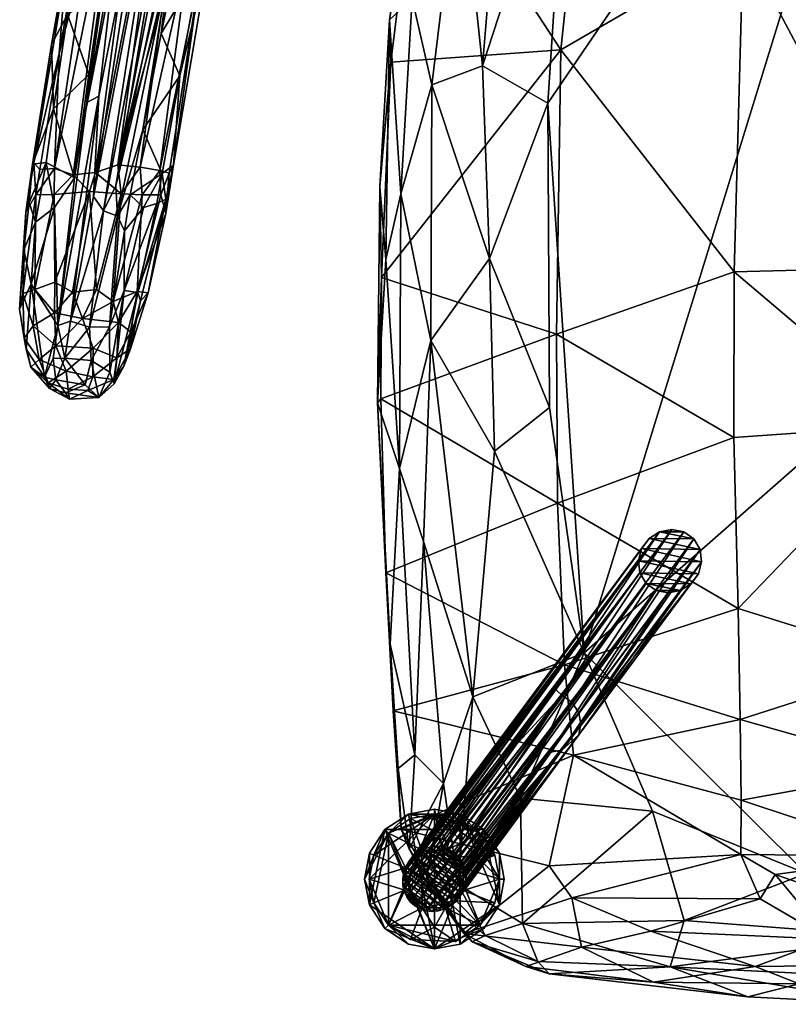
# Model space of a CAD drawing. Header units: inches. Extents: x -10.8 to 10.9, y -13 to 13.
# Tile 1 of 10: x -10.8 to -1.5, y -13 to -1.1. Entities that reach past the tile are written whole.
import ezdxf

# ---------------------------------------------------------------- set-up
doc = ezdxf.new("R2010")
doc.units = ezdxf.units.IN
doc.layers.get('0').update_dxf_attribs({"true_color": 0xc2ced6})

msp = doc.modelspace()

# ---------------------------------------------------------------- meshes
mesh = msp.add_polyface()
corners = [(-6.083, -0.849, 13.627), (-5.519, 2.624, 13.2), (-5.5, 0.908, 12.94), (-5.233, -1.667, 12.766), (-4.913, 2.165, 12.542), (-4.205, 1.477, 12.223), (-5.844, -1.896, 13.27), (-5.146, -3.998, 12.892), (-6.402, -4.011, 14.313), (-6.356, -1.11, 14.251), (-6.219, -3.216, 13.848), (-6.237, -6.542, 14.163), (-5.858, -4.99, 13.475), (-4.439, -2.116, 12.441), (-4.421, -5.802, 12.731), (-5.76, 2.851, 13.714), (-2.186, -6.163, 15.937), (-2.184, -4.161, 15.663), (-4.333, -4.915, 15.493), (-4.282, -1.473, 14.967), (-3.895, 2.205, 14.398), (-5.997, 1.156, 14.121), (0.008, 0.051, 15.098), (-2.074, -0.19, 15.047), (0.003, -4.103, 15.747), (-6.343, -1.619, 14.536), (-6.455, -4.228, 14.929), (-6.502, -5.746, 14.886), (-6.473, -3.127, 14.616), (0.106, 4.549, 12.033), (4.44, -1.364, 12.395), (-3.999, -8.772, 12.848), (-6.461, -5.696, 15.127), (0, -6.012, 16.016), (-0.29, 1.951, 14.772)]
mesh.append_faces([[corners[k] for k in face] for face in [(0, 1, 2), (3, 4, 5), (6, 2, 3), (0, 2, 6), (3, 7, 6), (8, 9, 10), (11, 10, 12), (13, 14, 7), (0, 9, 15), (16, 17, 18), (19, 18, 17), (20, 21, 19), (22, 23, 24), (19, 25, 26), (15, 9, 21), (27, 26, 28), (8, 27, 28), (26, 25, 28), (28, 25, 9), (21, 9, 25), (9, 8, 28), (29, 30, 31), (2, 4, 3), (10, 0, 6), (3, 13, 7), (9, 0, 10), (10, 6, 12), (8, 10, 11), (5, 13, 3), (19, 17, 23), (18, 26, 32), (19, 21, 25), (29, 31, 13), (7, 12, 6), (20, 19, 23), (17, 33, 24), (23, 17, 24), (23, 22, 34), (19, 26, 18)]], dxfattribs={"vtx0": -1, "vtx1": -1, "vtx2": -1})
mesh = msp.add_polyface()
corners = [(-3.9, 3.864, 12.459), (-2.487, 4.142, 12.17), (-3.386, 3.25, 12.112), (-1.783, 3.973, 15.755), (-0.041, 3.869, 15.78), (-0.614, 4.001, 16.038), (-2.119, 2.155, 14.644), (-0.809, 2.711, 14.811), (-2.068, 2.837, 14.734), (-2.739, 3.759, 15.17), (-0.768, 3.669, 15.457), (-2.355, 3.395, 14.956), (-0.736, 3.298, 15.127), (-3.895, 2.205, 14.398), (-3.767, 4.189, 15.365), (-2.391, 4.185, 16.121), (-3.618, 3.325, 14.605), (-4.09, 2.862, 14.358), (-4.418, 3.931, 14.688), (0.003, 3.696, 15.515), (0.003, 2.555, 14.806), (-0.059, 2.835, 14.883), (-0.29, 1.951, 14.772), (-0.732, 4.201, 17.365), (-0.864, 4.101, 16.394), (0.003, 4.144, 16.906), (0.552, 4.09, 16.396), (-2.074, -0.19, 15.047), (0.106, 4.549, 12.033), (-1.156, 4.498, 12.083), (-4.205, 1.477, 12.223), (-4.439, -2.116, 12.441), (-2.243, 4.252, 16.878), (0.781, 4.207, 17.416)]
mesh.append_faces([[corners[k] for k in face] for face in [(0, 1, 2), (3, 4, 5), (6, 7, 8), (9, 10, 3), (11, 12, 9), (13, 6, 8), (14, 3, 15), (16, 11, 9), (17, 8, 16), (18, 9, 14), (19, 10, 12), (7, 20, 21), (7, 22, 20), (23, 24, 25), (26, 24, 5), (19, 4, 10), (6, 27, 22), (28, 2, 29), (2, 1, 29), (30, 28, 31), (10, 4, 3), (7, 12, 8), (5, 24, 15), (3, 5, 15), (22, 7, 6), (15, 24, 32), (12, 10, 9), (8, 12, 11), (13, 8, 17), (9, 3, 14), (8, 11, 16), (16, 9, 18), (13, 27, 6), (28, 30, 2), (12, 7, 21), (23, 25, 33), (4, 26, 5), (25, 24, 26)]], dxfattribs={"vtx0": -1, "vtx1": -1, "vtx2": -1})
mesh = msp.add_polyface()
corners = [(-8.508, 0.264, 21.799), (-8.377, 0.594, 23.262), (-8.547, -0.331, 23.286), (-8.841, 0.08, 20.351), (-8.674, 0.75, 20.246), (-8.663, -0.506, 21.855), (-9.676, 0.343, 20.315), (-9.627, 0.115, 20.228), (-10.023, -2.109, 20.667), (-9.142, 0.918, 19.883), (-9.941, -3.246, 20.661), (-9.335, 0.694, 19.977), (-9.032, 0.739, 19.929), (-9.823, -3.422, 20.685), (-8.868, 0.689, 20.015), (-9.672, -3.119, 20.662), (-9.022, -0.42, 20.311), (-9.121, -1.272, 20.571), (-10.202, -0.024, 22.768), (-10.256, -0.307, 23.191), (-10.135, 0.351, 23.093), (-10.256, -1.044, 21.889), (-10.453, -1.406, 23.25), (-10.165, -0.473, 21.835), (-10.104, 0.527, 22.911), (-10.06, 0.145, 21.76), (-9.776, 0.255, 20.605), (-9.91, -0.305, 20.857), (-9.851, -0.753, 20.504), (-9.999, -1.772, 20.669), (-9.877, 1.189, 23.393), (-10.277, -0.51, 23.338), (-10.357, -1.514, 23.599), (-9.03, 1.601, 23.767), (-9.341, 1.346, 23.749), (-9.917, -2.957, 24.03), (-8.249, 1.439, 23.343), (-8.64, -0.453, 23.476), (-8.578, 1.691, 23.665), (-8.71, 1.987, 23.711), (-9.648, -2.863, 24.004), (-9.877, -2.031, 20.505), (-10.004, -0.129, 23.634), (-10.416, -2.91, 23.853), (-9.739, 0.408, 23.721), (-8.973, -2.867, 23.377), (-9.085, -0.792, 23.822), (-8.791, -0.299, 23.673), (-8.896, -1.788, 21.976), (-9.578, 0.896, 20.282), (-10.19, -2.983, 23.977)]
mesh.append_faces([[corners[k] for k in face] for face in [(0, 1, 2), (0, 3, 4), (3, 0, 5), (6, 7, 8), (9, 10, 11), (12, 13, 9), (14, 15, 12), (16, 3, 17), (18, 19, 20), (21, 22, 19), (23, 19, 18), (20, 24, 25), (25, 26, 27), (23, 27, 28), (27, 26, 28), (25, 27, 23), (23, 18, 25), (28, 29, 21), (6, 28, 26), (30, 31, 32), (33, 34, 35), (2, 36, 37), (38, 39, 40), (22, 31, 19), (31, 20, 19), (6, 8, 28), (11, 41, 7), (16, 15, 14), (4, 16, 14), (25, 18, 20), (42, 43, 44), (2, 37, 45), (38, 46, 47), (46, 38, 40), (47, 37, 36), (33, 40, 39), (48, 17, 5), (49, 6, 26), (50, 34, 44), (42, 30, 32), (3, 16, 4), (5, 2, 48), (0, 2, 5), (3, 5, 17), (21, 19, 23), (28, 21, 23)]], dxfattribs={"vtx0": -1, "vtx1": -1, "vtx2": -1})
mesh = msp.add_polyface()
corners = [(-8.973, -2.867, 23.377), (-9.11, -2.967, 22.085), (-8.896, -1.788, 21.976), (-9.066, -3.281, 22.73), (-9.345, -2.441, 20.761), (-9.497, -3.225, 20.877), (-9.877, -2.031, 20.505), (-9.335, 0.694, 19.977), (-9.941, -3.246, 20.661), (-10.023, -2.109, 20.667), (-9.999, -1.772, 20.669), (-9.851, -0.753, 20.504), (-10.171, -3.021, 20.876), (-9.022, -0.42, 20.311), (-9.65, -3.484, 20.769), (-9.121, -1.272, 20.571), (-10.426, -2.187, 22.003), (-10.515, -2.837, 22.073), (-10.681, -2.855, 23.339), (-10.256, -1.044, 21.889), (-10.639, -3.225, 23.685), (-10.593, -2.922, 23.661), (-10.665, -2.838, 23.483), (-9.608, -3.215, 24.005), (-9.648, -2.863, 24.004), (-9.917, -2.957, 24.03), (-10.357, -1.514, 23.599), (-10.416, -2.91, 23.853), (-8.791, -0.299, 23.673), (-9.085, -0.792, 23.822), (-9.377, -2.89, 23.919), (-8.64, -0.453, 23.476), (-9.139, -2.933, 23.73), (-9.026, -2.966, 23.534), (-10.004, -0.129, 23.634), (-9.03, 1.601, 23.767), (-9.341, 1.346, 23.749), (-10.19, -2.983, 23.977), (-10.453, -1.406, 23.25), (-9.992, -3.185, 24.048), (-9.354, -3.226, 23.893), (-9.129, -3.225, 23.676), (-10.374, -4.81, 21.072), (-9.627, 0.115, 20.228), (-9.672, -3.119, 20.662), (-10.277, -0.51, 23.338), (-10.722, -3.319, 22.925), (-9.739, 0.408, 23.721), (-10.42, -3.221, 23.905), (-8.547, -0.331, 23.286), (-9.142, 0.918, 19.883), (-9.823, -3.422, 20.685), (-9.032, 0.739, 19.929), (-10.761, -3.435, 23.428)]
mesh.append_faces([[corners[k] for k in face] for face in [(0, 1, 2), (0, 3, 1), (4, 1, 5), (2, 1, 4), (6, 7, 8), (9, 10, 11), (10, 9, 12), (13, 4, 14), (13, 15, 4), (16, 17, 18), (16, 19, 10), (20, 21, 22), (23, 24, 25), (26, 21, 27), (26, 22, 21), (28, 29, 30), (31, 28, 32), (0, 31, 33), (34, 26, 27), (35, 25, 24), (36, 37, 25), (30, 29, 24), (22, 38, 18), (37, 39, 25), (40, 32, 30), (41, 33, 32), (6, 42, 9), (6, 9, 43), (13, 14, 44), (28, 30, 32), (31, 32, 33), (45, 22, 26), (46, 18, 17), (37, 47, 27), (37, 27, 48), (23, 30, 24), (0, 2, 49), (2, 4, 15), (8, 50, 51), (44, 51, 52), (16, 12, 17), (22, 45, 38), (22, 18, 53), (16, 38, 19), (16, 18, 38), (16, 10, 12), (20, 27, 21)]], dxfattribs={"vtx0": -1, "vtx1": -1, "vtx2": -1})
mesh = msp.add_polyface()
corners = [(-5.35, -9.306, 13.546), (-5.858, -4.99, 13.475), (-5.087, -6.331, 13.092), (-6.351, -8.666, 14.81), (-6.502, -5.746, 14.886), (-6.237, -6.542, 14.163), (-3.999, -8.772, 12.848), (-5.705, -10.352, 13.955), (-5.945, -7.422, 13.835), (-4.771, -10.53, 13.484), (-6.251, -10.172, 14.771), (-6.052, -10.007, 14.269), (-2.112, -9.58, 16.216), (-2.134, -8.233, 16.153), (-4.24, -8.916, 15.893), (-2.186, -6.163, 15.937), (-4.323, -6.959, 15.736), (0, -10.177, 16.282), (0.001, -8.901, 16.311), (0, -6.012, 16.016), (-2.184, -4.161, 15.663), (-4.13, -10.012, 15.89), (-6.315, -9.475, 15.372), (-6.4, -7.804, 15.328), (-6.461, -5.696, 15.127), (-1.31, -11.442, 13.011), (4.44, -1.364, 12.395), (-4.421, -5.802, 12.731), (-4.439, -2.116, 12.441), (-6.455, -4.228, 14.929), (-5.146, -3.998, 12.892), (-6.402, -4.011, 14.313), (-3.172, -10.689, 12.972), (-4.333, -4.915, 15.493)]
mesh.append_faces([[corners[k] for k in face] for face in [(0, 1, 2), (3, 4, 5), (0, 2, 6), (7, 8, 0), (0, 6, 9), (10, 3, 11), (12, 13, 14), (13, 15, 16), (17, 18, 12), (19, 15, 13), (20, 15, 19), (21, 14, 22), (23, 22, 14), (24, 23, 16), (25, 6, 26), (6, 27, 28), (3, 22, 23), (24, 4, 23), (4, 24, 29), (22, 3, 10), (2, 30, 27), (1, 30, 2), (5, 1, 8), (4, 31, 5), (2, 27, 6), (8, 1, 0), (3, 5, 11), (5, 8, 11), (9, 6, 32), (11, 8, 7), (18, 13, 12), (3, 23, 4), (12, 14, 21), (13, 16, 14), (15, 33, 16), (19, 13, 18), (23, 14, 16), (24, 16, 33)]], dxfattribs={"vtx0": -1, "vtx1": -1, "vtx2": -1})
mesh = msp.add_polyface()
corners = [(-9.066, -3.281, 22.73), (-8.973, -2.867, 23.377), (-9.068, -3.452, 23.447), (-9.176, -3.333, 22.12), (-9.11, -2.967, 22.085), (-9.338, -3.382, 21.519), (-9.568, -3.661, 20.943), (-9.497, -3.225, 20.877), (-10.023, -2.109, 20.667), (-10.374, -4.81, 21.072), (-10.171, -3.021, 20.876), (-10.645, -3.557, 22.31), (-10.699, -4.304, 22.461), (-10.788, -3.891, 23.09), (-10.761, -3.435, 23.428), (-10.722, -3.319, 22.925), (-10.837, -4.612, 23.404), (-10.515, -2.837, 22.073), (-10.416, -3.381, 21.527), (-9.748, -4.826, 21.083), (-9.65, -3.484, 20.769), (-10.412, -4.284, 24.025), (-10.42, -3.221, 23.905), (-10.655, -4.372, 23.86), (-9.354, -3.226, 23.893), (-9.608, -3.215, 24.005), (-9.703, -4.518, 24.03), (-9.992, -3.185, 24.048), (-9.905, -4.372, 24.099), (-10.196, -4.404, 24.106), (-10.798, -4.423, 23.625), (-10.639, -3.225, 23.685), (-10.19, -2.983, 23.977), (-9.405, -4.408, 22.282), (-9.57, -4.387, 21.519), (-9.129, -3.225, 23.676), (-9.139, -2.933, 23.73), (-9.026, -2.966, 23.534), (-9.345, -2.441, 20.761), (-9.991, -4.831, 20.952), (-9.823, -3.422, 20.685), (-10.221, -4.755, 20.951), (-9.877, -2.031, 20.505), (-9.941, -3.246, 20.661), (-9.413, -4.398, 23.811), (-10.416, -2.91, 23.853), (-9.672, -3.119, 20.662), (-10.681, -2.855, 23.339), (-10.665, -2.838, 23.483), (-9.377, -2.89, 23.919), (-9.917, -2.957, 24.03), (-9.282, -4.415, 23.483)]
mesh.append_faces([[corners[k] for k in face] for face in [(0, 1, 2), (3, 4, 0), (5, 4, 3), (5, 6, 7), (4, 5, 7), (8, 9, 10), (11, 12, 13), (13, 14, 15), (13, 16, 14), (11, 15, 17), (17, 10, 18), (18, 10, 9), (6, 19, 20), (21, 22, 23), (24, 25, 26), (25, 27, 28), (29, 27, 21), (14, 30, 31), (22, 27, 32), (3, 0, 33), (34, 5, 3), (5, 34, 6), (24, 35, 36), (2, 1, 37), (20, 7, 6), (7, 20, 38), (39, 40, 20), (41, 42, 43), (9, 42, 41), (27, 29, 28), (31, 23, 22), (35, 44, 2), (24, 44, 35), (31, 22, 45), (40, 46, 20), (2, 37, 35), (18, 11, 17), (15, 14, 47), (27, 22, 21), (31, 48, 14), (24, 49, 25), (11, 13, 15), (12, 11, 18), (25, 50, 27), (51, 0, 2), (41, 43, 40)]], dxfattribs={"vtx0": -1, "vtx1": -1, "vtx2": -1})
mesh = msp.add_polyface()
corners = [(-10.699, -4.304, 22.461), (-10.76, -5.094, 22.981), (-10.837, -4.612, 23.404), (-10.374, -4.81, 21.072), (-10.416, -3.381, 21.527), (-9.748, -4.826, 21.083), (-9.57, -4.387, 21.519), (-9.743, -5.373, 21.469), (-9.405, -4.408, 22.282), (-9.373, -4.511, 22.607), (-9.577, -5.303, 22.834), (-9.282, -4.415, 23.483), (-9.494, -5.092, 23.263), (-9.991, -4.831, 20.952), (-9.65, -3.484, 20.769), (-9.972, -5.234, 21.185), (-10.675, -4.813, 23.763), (-10.783, -4.961, 23.429), (-10.599, -5.221, 23.519), (-9.489, -4.885, 23.628), (-9.948, -5.083, 23.871), (-9.661, -5.2, 23.563), (-9.639, -4.774, 23.889), (-10.798, -4.423, 23.625), (-10.397, -5.056, 23.851), (-10.415, -4.657, 24.011), (-10.075, -4.725, 24.064), (-9.413, -4.398, 23.811), (-10.655, -4.372, 23.86), (-9.905, -4.372, 24.099), (-10.196, -4.404, 24.106), (-9.703, -4.518, 24.03), (-9.068, -3.452, 23.447), (-9.608, -3.215, 24.005), (-10.761, -3.435, 23.428), (-9.066, -3.281, 22.73), (-9.568, -3.661, 20.943), (-10.534, -5.433, 21.901), (-10.221, -4.755, 20.951), (-9.823, -3.422, 20.685), (-10.289, -5.204, 21.168), (-10.412, -4.284, 24.025), (-9.354, -3.226, 23.893), (-10.639, -3.225, 23.685), (-9.693, -5.515, 21.891), (-10.788, -3.891, 23.09), (-9.176, -3.333, 22.12)]
mesh.append_faces([[corners[k] for k in face] for face in [(0, 1, 2), (3, 0, 4), (5, 6, 7), (8, 9, 10), (11, 12, 9), (5, 13, 14), (5, 15, 13), (16, 17, 18), (12, 11, 19), (20, 21, 22), (2, 17, 23), (16, 24, 25), (24, 26, 25), (26, 20, 22), (27, 22, 19), (27, 19, 11), (25, 28, 16), (23, 16, 28), (29, 30, 26), (29, 26, 31), (32, 27, 11), (33, 29, 31), (23, 34, 2), (11, 9, 35), (36, 6, 5), (0, 3, 37), (9, 12, 10), (13, 38, 39), (40, 38, 13), (22, 21, 19), (23, 17, 16), (41, 28, 25), (42, 31, 27), (43, 23, 28), (40, 3, 38), (31, 22, 27), (41, 25, 30), (6, 8, 44), (20, 26, 24), (17, 2, 1), (37, 1, 0), (30, 25, 26), (0, 2, 45), (26, 22, 31), (35, 9, 8), (6, 46, 8)]], dxfattribs={"vtx0": -1, "vtx1": -1, "vtx2": -1})
mesh = msp.add_polyface()
corners = [(-9.57, -4.387, 21.519), (-9.693, -5.515, 21.891), (-9.743, -5.373, 21.469), (-10.289, -5.204, 21.168), (-10.432, -5.208, 21.316), (-10.374, -4.81, 21.072), (-10.043, -5.529, 21.447), (-9.972, -5.234, 21.185), (-10.397, -5.467, 21.521), (-10.474, -5.57, 22.006), (-10.534, -5.433, 21.901), (-10.233, -5.701, 22.013), (-10.282, -5.625, 21.712), (-9.879, -5.681, 21.902), (-10.012, -5.594, 23.049), (-10.249, -5.58, 23.15), (-9.697, -5.462, 23.068), (-10.491, -5.504, 23.12), (-10.701, -5.313, 23.074), (-9.951, -5.431, 23.454), (-10.275, -5.363, 23.597), (-9.661, -5.2, 23.563), (-9.577, -5.303, 22.834), (-9.494, -5.092, 23.263), (-10.599, -5.221, 23.519), (-9.948, -5.083, 23.871), (-10.783, -4.961, 23.429), (-10.397, -5.056, 23.851), (-9.489, -4.885, 23.628), (-9.405, -4.408, 22.282), (-10.76, -5.094, 22.981), (-9.748, -4.826, 21.083), (-10.675, -4.813, 23.763), (-9.991, -4.831, 20.952)]
mesh.append_faces([[corners[k] for k in face] for face in [(0, 1, 2), (3, 4, 5), (6, 3, 7), (8, 4, 3), (8, 3, 6), (9, 10, 8), (11, 9, 12), (12, 13, 11), (13, 14, 11), (11, 14, 15), (13, 16, 14), (17, 18, 9), (15, 17, 11), (19, 20, 15), (19, 16, 21), (16, 22, 23), (20, 24, 17), (19, 25, 20), (21, 16, 23), (26, 18, 24), (27, 20, 25), (21, 23, 28), (29, 22, 1), (10, 4, 8), (9, 8, 12), (1, 13, 2), (16, 13, 1), (17, 9, 11), (18, 10, 9), (30, 10, 18), (22, 16, 1), (19, 15, 14), (7, 31, 2), (6, 12, 8), (17, 15, 20), (30, 18, 26), (32, 24, 27), (7, 3, 33), (6, 7, 13), (14, 16, 19), (2, 13, 7), (18, 17, 24), (12, 6, 13), (24, 20, 27), (21, 25, 19), (5, 4, 10)]], dxfattribs={"vtx0": -1, "vtx1": -1, "vtx2": -1})
mesh = msp.add_polyface()
corners = [(-6.198, -11.51, 0.559), (-6.195, -11.593, 0.559), (-6.187, -11.442, 0.559), (-6.185, -11.639, 0.559), (-6.174, -11.398, 0.559), (-6.169, -11.685, 0.559), (-6.159, -11.361, 0.559), (-6.149, -11.725, 0.559), (-6.119, -11.294, 0.559), (-6.106, -11.785, 0.559), (-6.069, -11.235, 0.559), (-6.049, -11.836, 0.559), (-6.008, -11.186, 0.559), (-5.986, -11.872, 0.559), (-5.94, -11.149, 0.559), (-5.916, -11.895, 0.559), (-5.866, -11.126, 0.559), (-5.84, -11.902, 0.559), (-5.788, -11.118, 0.559), (-5.763, -11.894, 0.559), (-5.713, -11.126, 0.559), (-5.689, -11.871, 0.559), (-5.643, -11.148, 0.559), (-5.62, -11.834, 0.559), (-5.56, -11.786, 0.559), (-5.55, -11.208, 0.559), (-5.521, -11.743, 0.559), (-5.511, -11.249, 0.559), (-5.48, -11.681, 0.559), (-5.48, -11.296, 0.559), (-5.46, -11.335, 0.559), (-5.454, -11.621, 0.559), (-5.444, -11.382, 0.559), (-5.438, -11.564, 0.559), (-5.434, -11.427, 0.559), (-5.43, -11.472, 0.559), (-5.126, -10.939, 3.63), (-5.076, -10.158, 3.619), (-4.411, -9.975, 6.702), (-4.364, -9.198, 6.678), (-4.27, -9.95, 6.694), (-4.27, -9.286, 6.485), (-4.146, -9.374, 6.484), (-4.064, -9.763, 6.587), (-4.064, -9.5, 6.505), (-4.039, -9.633, 6.541), (-3.343, -7.656, 12.82), (-3.324, -7.804, 12.829), (-3.304, -7.51, 12.811), (-3.248, -7.932, 12.837), (-3.214, -7.388, 12.804), (-3.127, -8.017, 12.842), (-3.087, -7.307, 12.799), (-2.981, -8.047, 12.844), (-2.94, -7.278, 12.797), (-2.833, -8.018, 12.842), (-2.793, -7.308, 12.799), (-2.706, -7.937, 12.837), (-2.672, -7.393, 12.804), (-2.616, -7.815, 12.83), (-2.596, -7.521, 12.812), (-2.577, -7.668, 12.821)]
mesh.append_faces([[corners[k] for k in face] for face in [(6, 23, 4), (8, 26, 6), (14, 33, 12), (1, 17, 3), (5, 15, 7), (13, 7, 15), (15, 5, 17), (20, 30, 18), (29, 20, 27), (35, 16, 34), (32, 18, 30), (28, 10, 31), (24, 6, 26), (19, 0, 21), (33, 14, 35), (31, 12, 33), (18, 34, 16), (50, 58, 52), (48, 60, 50), (58, 50, 60), (49, 57, 47), (57, 49, 55), (47, 59, 46), (18, 37, 20), (33, 43, 31), (0, 46, 2), (5, 47, 3), (3, 47, 1)]], dxfattribs={"vtx0": -1, "vtx1": -1})
mesh.append_faces([[corners[k] for k in face] for face in [(45, 44, 60), (43, 45, 61), (57, 40, 43), (38, 40, 53), (40, 38, 36), (24, 43, 40), (45, 34, 44), (44, 42, 58), (43, 33, 45), (36, 19, 40), (56, 42, 41), (20, 37, 41), (41, 37, 39), (39, 54, 41), (25, 41, 42), (42, 44, 29), (52, 39, 16), (39, 37, 16), (15, 38, 51), (15, 36, 38)]], dxfattribs={"vtx0": -1, "vtx1": -1, "vtx2": -1})
mesh.append_faces([[corners[k] for k in face] for face in [(21, 0, 2), (8, 28, 26), (19, 1, 0), (1, 19, 17), (17, 5, 3), (35, 14, 16), (27, 20, 22), (48, 61, 60), (46, 59, 61), (61, 48, 46), (55, 49, 51), (47, 57, 59), (40, 57, 55), (44, 32, 30), (42, 56, 58), (41, 22, 20), (41, 25, 22), (42, 27, 25), (44, 30, 29), (40, 19, 21), (43, 26, 28), (45, 35, 34), (44, 34, 32), (45, 33, 35), (52, 14, 12), (12, 50, 52), (52, 16, 14), (37, 18, 16), (50, 12, 10), (50, 10, 8), (8, 48, 50), (46, 0, 1), (1, 47, 46), (47, 5, 7), (7, 49, 47), (48, 4, 2), (2, 46, 48), (48, 6, 4), (51, 13, 15)]], dxfattribs={"vtx0": -1, "vtx2": -1})
mesh.append_faces([[corners[k] for k in face] for face in [(53, 55, 51)]], dxfattribs={"vtx1": -1})
mesh.append_faces([[corners[k] for k in face] for face in [(2, 4, 23), (8, 10, 28), (10, 12, 31), (9, 7, 13), (29, 30, 20), (32, 34, 18), (23, 21, 2), (24, 23, 6), (58, 56, 52), (60, 61, 45), (61, 59, 43), (59, 57, 43), (58, 60, 44), (55, 53, 40), (54, 56, 41), (29, 27, 42), (28, 31, 43), (21, 23, 40), (24, 26, 43), (23, 24, 40), (17, 19, 36), (52, 54, 39), (53, 51, 38), (51, 49, 11), (8, 6, 48), (15, 17, 36), (7, 9, 49), (11, 13, 51), (9, 11, 49)]], dxfattribs={"vtx1": -1, "vtx2": -1})
mesh.append_faces([[corners[k] for k in face] for face in [(13, 11, 9), (22, 25, 27), (56, 54, 52)]], dxfattribs={"vtx2": -1})
mesh = msp.add_polyface()
corners = [(1.967, -12.894, 14.474), (-0.29, -13.027, 14.621), (-0.02, -12.72, 14.121), (-1.032, -12.24, 15.518), (0.588, -12.34, 15.465), (-0.547, -11.852, 15.77), (-0.053, -11.234, 16.045), (0.863, -11.763, 15.799), (-0.2, -12.209, 13.544), (-2.957, -12.572, 14.057), (-2.017, -12.938, 14.601), (-2.787, -12.014, 13.527), (-1.31, -11.442, 13.011), (1.012, -11.696, 13.142), (-1.396, -12.78, 15.036), (-0.377, -12.757, 15.098), (-3.16, -12.758, 14.874), (1.382, -12.743, 15.069), (-3.172, -10.689, 12.972), (-0.525, -12.551, 15.297), (-1.927, -12.569, 15.174), (-3.192, -12.143, 15.376), (-4.151, -11.739, 15.47), (-1.868, -11.749, 15.746), (-1.685, -11.456, 15.9), (-2.102, -11.215, 15.947), (0.859, -12.563, 15.272), (-4.032, -12.333, 15.134), (0, -10.177, 16.282), (-2.099, -10.554, 16.105), (-3.999, -8.772, 12.848), (-4.13, -10.012, 15.89), (-2.112, -9.58, 16.216)]
mesh.append_faces([[corners[k] for k in face] for face in [(0, 1, 2), (3, 4, 5), (6, 5, 7), (8, 2, 9), (1, 10, 9), (1, 9, 2), (8, 11, 12), (8, 12, 13), (14, 1, 15), (16, 10, 14), (17, 15, 1), (10, 1, 14), (12, 11, 18), (14, 19, 20), (21, 20, 3), (22, 21, 23), (24, 25, 23), (26, 4, 19), (5, 24, 3), (14, 20, 16), (20, 27, 16), (28, 29, 6), (30, 12, 18), (5, 4, 7), (8, 9, 11), (14, 15, 19), (21, 3, 23), (22, 23, 25), (31, 29, 32), (26, 19, 15), (4, 3, 19), (6, 24, 5), (21, 27, 20), (28, 32, 29), (6, 25, 24), (3, 20, 19), (25, 29, 31), (24, 23, 3), (29, 25, 6)]], dxfattribs={"vtx0": -1, "vtx1": -1, "vtx2": -1})
mesh = msp.add_polyface()
corners = [(-4.748, -12.047, 13.938), (-5.197, -12.195, 14.27), (-5.524, -11.578, 14.056), (-2.787, -12.014, 13.527), (-2.957, -12.572, 14.057), (-4.56, -12.509, 14.248), (-5.355, -12.272, 14.611), (-4.425, -12.659, 14.586), (-5.913, -11.541, 14.373), (-2.017, -12.938, 14.601), (-4.706, -12.569, 14.85), (-3.16, -12.758, 14.874), (-5.35, -9.306, 13.546), (-4.771, -10.53, 13.484), (-3.172, -10.689, 12.972), (-6.121, -11.143, 14.556), (-5.705, -10.352, 13.955), (-6.251, -10.172, 14.771), (-6.052, -10.007, 14.269), (-4.425, -11.349, 15.592), (-2.102, -11.215, 15.947), (-4.13, -10.012, 15.89), (-4.151, -11.739, 15.47), (-4.032, -12.333, 15.134), (-3.192, -12.143, 15.376), (-5.456, -12.168, 14.969), (-6.315, -9.475, 15.372), (-6.215, -10.905, 15.269)]
mesh.append_faces([[corners[k] for k in face] for face in [(0, 1, 2), (3, 4, 0), (1, 5, 6), (5, 7, 6), (6, 8, 1), (4, 9, 7), (5, 4, 7), (6, 7, 10), (7, 9, 11), (2, 12, 13), (0, 13, 14), (14, 3, 0), (8, 15, 16), (16, 2, 8), (17, 18, 15), (19, 20, 21), (22, 23, 24), (23, 10, 11), (10, 23, 25), (22, 25, 23), (21, 26, 27), (15, 27, 17), (1, 8, 2), (5, 1, 0), (4, 5, 0), (6, 25, 8), (8, 25, 15), (6, 10, 25), (7, 11, 10), (16, 12, 2), (13, 0, 2), (19, 27, 25), (17, 27, 26), (15, 18, 16), (20, 19, 22), (25, 22, 19), (21, 27, 19), (25, 27, 15)]], dxfattribs={"vtx0": -1, "vtx1": -1, "vtx2": -1})
mesh = msp.add_polyface()
corners = [(-6.661, -11.51), (-6.661, -11.51, 0.106), (-6.601, -11.822), (-6.601, -11.822, 0.106), (-6.601, -11.199), (-6.601, -11.199, 0.106), (-6.547, -11.8, 0.106), (-6.547, -11.221, 0.106), (-6.413, -12.109), (-6.413, -12.109, 0.106), (-6.413, -10.912), (-6.413, -10.912, 0.106), (-6.371, -12.067, 0.106), (-6.371, -10.954, 0.106), (-6.126, -12.297), (-6.126, -12.297, 0.106), (-6.126, -10.723), (-6.126, -10.723, 0.106), (-5.814, -12.357), (-5.814, -12.357, 0.106), (-5.814, -10.664), (-5.814, -10.664, 0.106), (-5.503, -12.297), (-5.503, -12.297, 0.106), (-5.503, -10.723), (-5.503, -10.723, 0.106), (-5.216, -12.109), (-5.216, -12.109, 0.106), (-5.216, -10.912), (-5.216, -10.912, 0.106), (-5.027, -11.822), (-5.027, -11.822, 0.106), (-5.027, -11.199), (-5.027, -11.199, 0.106), (-5.027, -11.51, 0.106), (-4.968, -11.51), (-4.968, -11.51, 0.106)]
mesh.append_faces([[corners[k] for k in face] for face in [(8, 18, 14), (24, 16, 20), (31, 23, 27)]], dxfattribs={"vtx0": -1})
mesh.append_faces([[corners[k] for k in face] for face in [(10, 2, 4), (32, 30, 28), (21, 23, 25), (5, 7, 11), (1, 7, 5), (15, 12, 9), (3, 6, 1), (9, 6, 3), (16, 28, 10)]], dxfattribs={"vtx0": -1, "vtx1": -1})
mesh.append_faces([[corners[k] for k in face] for face in [(2, 10, 18), (28, 30, 18), (18, 10, 28), (25, 34, 33), (31, 34, 25), (23, 31, 25), (13, 19, 17), (13, 7, 1), (1, 6, 13), (13, 12, 19), (13, 6, 12), (6, 9, 12), (11, 7, 13)]], dxfattribs={"vtx0": -1, "vtx1": -1, "vtx2": -1})
mesh.append_faces([[corners[k] for k in face] for face in [(16, 24, 28), (18, 8, 2), (18, 30, 26), (12, 15, 19), (13, 17, 11)]], dxfattribs={"vtx0": -1, "vtx2": -1})
mesh.append_faces([[corners[k] for k in face] for face in [(35, 30, 32), (29, 25, 33)]], dxfattribs={"vtx1": -1})
mesh.append_faces([[corners[k] for k in face] for face in [(21, 17, 19), (19, 23, 21), (20, 16, 17), (17, 21, 20), (10, 4, 5), (5, 11, 10), (16, 10, 11), (11, 17, 16), (0, 2, 3), (3, 1, 0), (8, 14, 15), (15, 9, 8), (14, 18, 19), (19, 15, 14), (2, 8, 9), (9, 3, 2), (4, 0, 1), (1, 5, 4), (18, 22, 23), (23, 19, 18), (26, 30, 31), (31, 27, 26), (22, 26, 27), (27, 23, 22), (35, 32, 33), (33, 36, 35), (28, 24, 25), (25, 29, 28), (24, 20, 21), (21, 25, 24), (32, 28, 29), (29, 33, 32), (30, 35, 36), (36, 31, 30), (36, 33, 34), (31, 36, 34)]], dxfattribs={"vtx1": -1, "vtx2": -1})
mesh.append_faces([[corners[k] for k in face] for face in [(2, 0, 4), (26, 22, 18)]], dxfattribs={"vtx2": -1})
mesh = msp.add_polyface()
corners = [(-6.602, -11.51, 0.106), (-6.547, -11.8, 0.106), (-6.547, -11.221, 0.106), (-6.371, -12.067, 0.106), (-6.371, -10.954, 0.106), (-6.17, -11.644, 0.56), (-6.162, -11.373, 0.559), (-6.104, -12.243, 0.106), (-6.104, -10.778, 0.106), (-5.969, -11.157, 0.559), (-5.963, -11.86, 0.56), (-5.814, -12.091, 0.333), (-5.814, -10.93, 0.333), (-5.814, -10.723, 0.106), (-5.679, -11.86, 0.562), (-5.677, -11.163, 0.559), (-5.559, -12.265, 0.109), (-5.55, -11.775, 0.559), (-5.55, -11.246, 0.559), (-5.525, -10.778, 0.106), (-5.467, -11.648, 0.559), (-5.456, -11.378, 0.558), (-5.258, -12.067, 0.106), (-5.258, -10.954, 0.106), (-5.082, -11.8, 0.106), (-5.082, -11.221, 0.106), (-5.027, -11.51, 0.106)]
mesh.append_faces([[corners[k] for k in face] for face in [(22, 26, 24)]], dxfattribs={"vtx0": -1})
mesh.append_faces([[corners[k] for k in face] for face in [(25, 21, 26), (1, 5, 0), (16, 3, 22)]], dxfattribs={"vtx0": -1, "vtx1": -1})
mesh.append_faces([[corners[k] for k in face] for face in [(9, 21, 18), (18, 15, 9), (20, 21, 9), (9, 10, 17), (17, 20, 9), (6, 5, 9), (10, 9, 5), (13, 3, 0), (13, 26, 22), (22, 3, 13), (12, 9, 15), (18, 21, 25), (15, 18, 23), (15, 19, 12), (24, 20, 17), (22, 17, 14), (14, 11, 16), (11, 14, 10), (10, 7, 11), (9, 4, 6), (9, 12, 8), (17, 10, 14), (20, 26, 21), (5, 3, 10), (6, 0, 5)]], dxfattribs={"vtx0": -1, "vtx1": -1, "vtx2": -1})
mesh.append_faces([[corners[k] for k in face] for face in [(13, 2, 4), (13, 23, 25), (17, 22, 24), (14, 16, 22), (20, 24, 26), (5, 1, 3), (9, 8, 4), (6, 2, 0), (12, 13, 8)]], dxfattribs={"vtx0": -1, "vtx2": -1})
mesh.append_faces([[corners[k] for k in face] for face in [(0, 2, 13), (25, 26, 13), (25, 23, 18), (23, 19, 15), (19, 13, 12), (7, 16, 11), (3, 7, 10), (4, 2, 6)]], dxfattribs={"vtx1": -1, "vtx2": -1})
mesh.append_faces([[corners[k] for k in face] for face in [(4, 8, 13), (3, 1, 0), (16, 7, 3), (13, 19, 23)]], dxfattribs={"vtx2": -1})

doc.saveas('drawing.dxf')
